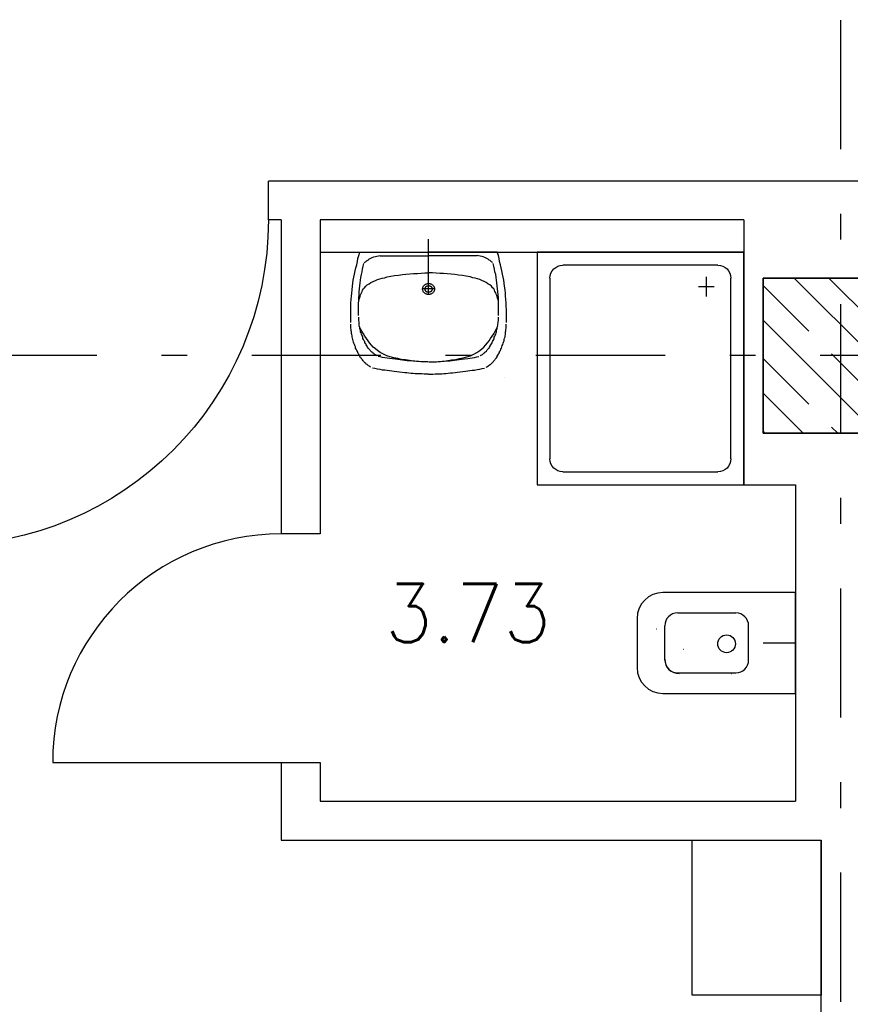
# Model space of a CAD drawing. Extents: x -1702.1 to -1638.5, y 1185.1 to 1220.8.
# Tile 32 of 50: x -1661 to -1657.7, y 1195.4 to 1199.2. Entities that reach past the tile are written whole.
import ezdxf
from ezdxf.enums import TextEntityAlignment as Align

# ---------------------------------------------------------------- set-up
doc = ezdxf.new("R2010")
doc.units = 0
doc.header["$MEASUREMENT"] = 0
doc.linetypes.add('DASHDOT', pattern=[1, 0.5, -0.25, 0, -0.25])
doc.linetypes.add('HIDDEN', pattern=[0.375, 0.25, -0.125])
doc.layers.get('0').update_dxf_attribs({"linetype": 'CONTINUOUS'})
for name, color, linetype in [('13', 94, 'CONTINUOUS'), ('18', 5, 'CONTINUOUS'), ('3', 6, 'CONTINUOUS'), ('45', 132, 'CONTINUOUS'), ('48', 33, 'CONTINUOUS'), ('54', 253, 'CONTINUOUS'), ('8', 1, 'CONTINUOUS')]:
    doc.layers.add(name, color=color, linetype=linetype)
doc.styles.add('ROMANS', font='ROMANS', dxfattribs={"height": 0.2})

msp = doc.modelspace()

# ---------------------------------------------------------------- linework, layer by layer
at = {"linetype": 'Continuous'}
for p, q in [((-1659.3716, 1198.16028, 0.21561), (-1659.3716, 1198.35284, 0.21561)), ((-1657.9516, 1196.78988, 0.21561), (-1658.07603, 1196.78988, 0.21561))]:
    msp.add_line(p, q, dxfattribs=at)
at = {"linetype": 'Continuous', "elevation": 0.21561}
msp.add_lwpolyline([(-1659.0776, 1197.81701), (-1659.0776, 1197.81701), (-1659.0776, 1197.81701), (-1659.0776, 1197.81701)], close=True, dxfattribs=at)
at = {"layer": '13', "linetype": 'Continuous'}
for p, q in [((-1655.5616, 1198.57739, 0.21561), (-1659.9916, 1198.57739, 0.21561)), ((-1659.9416, 1198.42739, 0.21561), (-1659.9916, 1198.42739, 0.21561)), ((-1659.9416, 1198.42739, 0.21561), (-1659.9416, 1197.21239, 0.21561)), ((-1658.1516, 1198.42739, 0.21561), (-1659.7916, 1198.42739, 0.21561)), ((-1659.7916, 1198.42739, 0.21561), (-1659.7916, 1197.21239, 0.21561)), ((-1658.1516, 1198.42739, 0.21561), (-1658.1516, 1197.40239, 0.21561)), ((-1659.7916, 1198.30239, 0.21561), (-1658.1516, 1198.30239, 0.21561)), ((-1658.1516, 1197.40239, 0.21561), (-1657.9516, 1197.40239, 0.21561)), ((-1657.9516, 1197.40239, 0.21561), (-1657.9516, 1196.17739, 0.21561)), ((-1659.9416, 1196.32739, 0.21561), (-1659.9416, 1196.02739, 0.21561)), ((-1659.7916, 1196.32739, 0.21561), (-1659.7916, 1196.17739, 0.21561)), ((-1659.7916, 1196.17739, 0.21561), (-1657.9516, 1196.17739, 0.21561)), ((-1659.9416, 1196.02739, 0.21561), (-1657.8516, 1196.02739, 0.21561)), ((-1657.8516, 1191.43184, 0.0206), (-1657.8516, 1196.02739, 0.0206))]:
    msp.add_line(p, q, dxfattribs=at)
at = {"layer": '13', "linetype": 'Continuous', "elevation": 0.21561}
for points in [[(-1659.9916, 1198.42739), (-1659.9916, 1198.42739), (-1659.9916, 1198.42739), (-1659.9916, 1198.57739)], [(-1659.7916, 1197.21239), (-1659.9416, 1197.21239), (-1659.9416, 1197.21239), (-1659.9416, 1197.21239)], [(-1659.9416, 1196.32739), (-1659.9416, 1196.32739), (-1659.9416, 1196.32739), (-1659.7916, 1196.32739)]]:
    msp.add_lwpolyline(points, dxfattribs=at)
at = {"layer": '18', "linetype": 'Continuous'}
msp.add_line((-1660.8266, 1196.32739, 0.21561), (-1659.9416, 1196.32739, 0.21561), dxfattribs=at)
at = {"layer": '18', "linetype": 'Continuous', "extrusion": (0, 0, -1)}
msp.add_arc((1661.2516, 1198.42739, -0.215612), 1.26, 180, 270, dxfattribs=at)
at = {"layer": '18', "linetype": 'Continuous'}
msp.add_arc((-1659.9416, 1196.32739, 0.215612), 0.885, 90, 180, dxfattribs=at)
at = {"layer": '3', "linetype": 'Continuous', "elevation": 0.0206}
for points in [[(-1658.0766, 1198.20239), (-1658.0766, 1197.60239), (-1657.4766, 1197.60239), (-1657.4766, 1198.20239)], [(-1657.4766, 1198.20239), (-1657.4766, 1197.60239), (-1658.0766, 1197.60239), (-1658.0766, 1198.20239)], [(-1658.0766, 1198.20239), (-1658.0766, 1197.60239), (-1657.4766, 1197.60239), (-1657.4766, 1198.20239)]]:
    msp.add_lwpolyline(points, close=True, dxfattribs=at)
at = {"layer": '45', "linetype": 'Continuous'}
for p, q in [((-1659.3716, 1198.33118, 0.21561), (-1659.37161, 1198.33118, 0.21561)), ((-1659.64678, 1198.26617, 0.21561), (-1659.64476, 1198.27824, 0.21561)), ((-1659.64476, 1198.27824, 0.21561), (-1659.64175, 1198.29032, 0.21561)), ((-1659.64175, 1198.29032, 0.21561), (-1659.63773, 1198.30239, 0.21561)), ((-1659.63773, 1198.30239, 0.21561), (-1659.3716, 1198.30239, 0.21561)), ((-1659.61162, 1198.26895, 0.21561), (-1659.60962, 1198.26988, 0.21561)), ((-1659.60962, 1198.26988, 0.21561), (-1659.6066, 1198.27174, 0.21561)), ((-1659.6066, 1198.27174, 0.21561), (-1659.60459, 1198.2736, 0.21561)), ((-1659.60459, 1198.2736, 0.21561), (-1659.60259, 1198.27545, 0.21561)), ((-1659.60259, 1198.27545, 0.21561), (-1659.59958, 1198.27638, 0.21561)), ((-1659.59958, 1198.27638, 0.21561), (-1659.59756, 1198.27824, 0.21561)), ((-1659.59756, 1198.27824, 0.21561), (-1659.59455, 1198.2801, 0.21561)), ((-1659.59455, 1198.2801, 0.21561), (-1659.58953, 1198.28196, 0.21561)), ((-1659.58953, 1198.28196, 0.21561), (-1659.5835, 1198.28474, 0.21561)), ((-1659.5835, 1198.28474, 0.21561), (-1659.57748, 1198.28567, 0.21561)), ((-1659.57748, 1198.28567, 0.21561), (-1659.57145, 1198.28753, 0.21561)), ((-1659.57145, 1198.28753, 0.21561), (-1659.56543, 1198.28846, 0.21561)), ((-1659.56543, 1198.28846, 0.21561), (-1659.5594, 1198.28939, 0.21561)), ((-1659.5594, 1198.28846, 0.21561), (-1659.3716, 1198.28846, 0.21561)), ((-1659.10545, 1198.30239, 0.21561), (-1659.3716, 1198.30239, 0.21561)), ((-1659.1838, 1198.28846, 0.21561), (-1659.3716, 1198.28846, 0.21561)), ((-1659.17777, 1198.28846, 0.21561), (-1659.1838, 1198.28939, 0.21561)), ((-1659.17174, 1198.28753, 0.21561), (-1659.17777, 1198.28846, 0.21561)), ((-1659.16571, 1198.28567, 0.21561), (-1659.17174, 1198.28753, 0.21561)), ((-1659.15968, 1198.28474, 0.21561), (-1659.16571, 1198.28567, 0.21561)), ((-1659.15367, 1198.28196, 0.21561), (-1659.15968, 1198.28474, 0.21561)), ((-1659.14864, 1198.2801, 0.21561), (-1659.15367, 1198.28196, 0.21561)), ((-1659.14563, 1198.27824, 0.21561), (-1659.14864, 1198.2801, 0.21561)), ((-1659.14362, 1198.27638, 0.21561), (-1659.14563, 1198.27824, 0.21561)), ((-1659.14061, 1198.27545, 0.21561), (-1659.14362, 1198.27638, 0.21561)), ((-1659.1386, 1198.2736, 0.21561), (-1659.14061, 1198.27545, 0.21561)), ((-1659.1366, 1198.27174, 0.21561), (-1659.1386, 1198.2736, 0.21561)), ((-1659.13358, 1198.26988, 0.21561), (-1659.1366, 1198.27174, 0.21561)), ((-1659.13157, 1198.26895, 0.21561), (-1659.13358, 1198.26988, 0.21561)), ((-1659.10144, 1198.29032, 0.21561), (-1659.10545, 1198.30239, 0.21561)), ((-1659.09843, 1198.27824, 0.21561), (-1659.10144, 1198.29032, 0.21561)), ((-1659.09642, 1198.26617, 0.21561), (-1659.09843, 1198.27824, 0.21561)), ((-1658.1516, 1198.30239, 0.21561), (-1658.9516, 1198.30239, 0.21561)), ((-1658.9516, 1198.30239, 0.21561), (-1658.9516, 1197.40239, 0.21561)), ((-1658.1516, 1198.30239, 0.21561), (-1658.9516, 1198.30239, 0.21561)), ((-1658.9516, 1198.30239, 0.21561), (-1658.9516, 1197.40239, 0.21561)), ((-1658.1516, 1197.40239, 0.21561), (-1658.1516, 1198.30239, 0.21561)), ((-1658.1516, 1197.40239, 0.21561), (-1658.1516, 1198.30239, 0.21561)), ((-1659.6558, 1198.22994, 0.21561), (-1659.6528, 1198.24202, 0.21561)), ((-1659.6528, 1198.24202, 0.21561), (-1659.64979, 1198.25409, 0.21561)), ((-1659.64979, 1198.25409, 0.21561), (-1659.64678, 1198.26617, 0.21561)), ((-1659.62869, 1198.22623, 0.21561), (-1659.62669, 1198.23737, 0.21561)), ((-1659.62669, 1198.23737, 0.21561), (-1659.62468, 1198.24852, 0.21561)), ((-1659.62468, 1198.24852, 0.21561), (-1659.62166, 1198.25874, 0.21561)), ((-1659.61966, 1198.26152, 0.21561), (-1659.61765, 1198.26339, 0.21561)), ((-1659.61765, 1198.26339, 0.21561), (-1659.61565, 1198.26525, 0.21561)), ((-1659.61565, 1198.26525, 0.21561), (-1659.61363, 1198.2671, 0.21561)), ((-1659.61363, 1198.2671, 0.21561), (-1659.61162, 1198.26895, 0.21561)), ((-1659.12956, 1198.2671, 0.21561), (-1659.13157, 1198.26895, 0.21561)), ((-1659.12755, 1198.26525, 0.21561), (-1659.12956, 1198.2671, 0.21561)), ((-1659.12554, 1198.26339, 0.21561), (-1659.12755, 1198.26525, 0.21561)), ((-1659.12354, 1198.26152, 0.21561), (-1659.12554, 1198.26339, 0.21561)), ((-1659.11851, 1198.24852, 0.21561), (-1659.12153, 1198.25874, 0.21561)), ((-1659.11651, 1198.23737, 0.21561), (-1659.11851, 1198.24852, 0.21561)), ((-1659.1145, 1198.22623, 0.21561), (-1659.11651, 1198.23737, 0.21561)), ((-1659.09341, 1198.25409, 0.21561), (-1659.09642, 1198.26617, 0.21561)), ((-1659.0904, 1198.24202, 0.21561), (-1659.09341, 1198.25409, 0.21561)), ((-1659.08739, 1198.22994, 0.21561), (-1659.0904, 1198.24202, 0.21561)), ((-1658.2516, 1198.25239, 0.21561), (-1658.8516, 1198.25239, 0.21561)), ((-1658.2516, 1198.25239, 0.21561), (-1658.8516, 1198.25239, 0.21561)), ((-1659.66484, 1198.18257, 0.21561), (-1659.66284, 1198.19372, 0.21561)), ((-1659.66284, 1198.19372, 0.21561), (-1659.66082, 1198.20579, 0.21561)), ((-1659.66082, 1198.20579, 0.21561), (-1659.65781, 1198.21787, 0.21561)), ((-1659.65781, 1198.21787, 0.21561), (-1659.6558, 1198.22994, 0.21561)), ((-1659.63573, 1198.1835, 0.21561), (-1659.63472, 1198.19465, 0.21561)), ((-1659.63472, 1198.19465, 0.21561), (-1659.63372, 1198.20487, 0.21561)), ((-1659.63372, 1198.20487, 0.21561), (-1659.63171, 1198.21601, 0.21561)), ((-1659.63171, 1198.21601, 0.21561), (-1659.62869, 1198.22623, 0.21561)), ((-1659.57748, 1198.19279, 0.21561), (-1659.56945, 1198.19652, 0.21561)), ((-1659.56945, 1198.19652, 0.21561), (-1659.5604, 1198.1993, 0.21561)), ((-1659.5604, 1198.1993, 0.21561), (-1659.55136, 1198.20208, 0.21561)), ((-1659.55136, 1198.20208, 0.21561), (-1659.54233, 1198.20394, 0.21561)), ((-1659.54233, 1198.20394, 0.21561), (-1659.53229, 1198.20672, 0.21561)), ((-1659.53229, 1198.20672, 0.21561), (-1659.51721, 1198.20951, 0.21561)), ((-1659.51721, 1198.20951, 0.21561), (-1659.50316, 1198.2123, 0.21561)), ((-1659.50316, 1198.2123, 0.21561), (-1659.48809, 1198.21415, 0.21561)), ((-1659.48809, 1198.21415, 0.21561), (-1659.47303, 1198.21601, 0.21561)), ((-1659.47303, 1198.21601, 0.21561), (-1659.45897, 1198.21787, 0.21561)), ((-1659.45897, 1198.21787, 0.21561), (-1659.44389, 1198.2188, 0.21561)), ((-1659.44389, 1198.2188, 0.21561), (-1659.42985, 1198.21973, 0.21561)), ((-1659.42985, 1198.21973, 0.21561), (-1659.41479, 1198.22066, 0.21561)), ((-1659.41479, 1198.22066, 0.21561), (-1659.40072, 1198.22158, 0.21561)), ((-1659.40072, 1198.22158, 0.21561), (-1659.38666, 1198.22251, 0.21561)), ((-1659.38666, 1198.22251, 0.21561), (-1659.3716, 1198.22251, 0.21561)), ((-1659.35653, 1198.22251, 0.21561), (-1659.3716, 1198.22251, 0.21561)), ((-1659.34247, 1198.22158, 0.21561), (-1659.35653, 1198.22251, 0.21561)), ((-1659.32841, 1198.22066, 0.21561), (-1659.34247, 1198.22158, 0.21561)), ((-1659.31334, 1198.21973, 0.21561), (-1659.32841, 1198.22066, 0.21561)), ((-1659.2993, 1198.2188, 0.21561), (-1659.31334, 1198.21973, 0.21561)), ((-1659.28423, 1198.21787, 0.21561), (-1659.2993, 1198.2188, 0.21561)), ((-1659.27016, 1198.21601, 0.21561), (-1659.28423, 1198.21787, 0.21561)), ((-1659.2551, 1198.21415, 0.21561), (-1659.27016, 1198.21601, 0.21561)), ((-1659.24003, 1198.2123, 0.21561), (-1659.2551, 1198.21415, 0.21561)), ((-1659.22598, 1198.20951, 0.21561), (-1659.24003, 1198.2123, 0.21561)), ((-1659.21091, 1198.20672, 0.21561), (-1659.22598, 1198.20951, 0.21561)), ((-1659.20087, 1198.20394, 0.21561), (-1659.21091, 1198.20672, 0.21561)), ((-1659.19183, 1198.20208, 0.21561), (-1659.20087, 1198.20394, 0.21561)), ((-1659.18278, 1198.1993, 0.21561), (-1659.19183, 1198.20208, 0.21561)), ((-1659.17375, 1198.19652, 0.21561), (-1659.18278, 1198.1993, 0.21561)), ((-1659.16571, 1198.19279, 0.21561), (-1659.17375, 1198.19652, 0.21561)), ((-1659.11148, 1198.21601, 0.21561), (-1659.1145, 1198.22623, 0.21561)), ((-1659.10947, 1198.20487, 0.21561), (-1659.11148, 1198.21601, 0.21561)), ((-1659.10847, 1198.19465, 0.21561), (-1659.10947, 1198.20487, 0.21561)), ((-1659.10747, 1198.1835, 0.21561), (-1659.10847, 1198.19465, 0.21561)), ((-1659.08538, 1198.21787, 0.21561), (-1659.08739, 1198.22994, 0.21561)), ((-1659.08237, 1198.20579, 0.21561), (-1659.08538, 1198.21787, 0.21561)), ((-1659.08036, 1198.19372, 0.21561), (-1659.08237, 1198.20579, 0.21561)), ((-1659.07835, 1198.18257, 0.21561), (-1659.08036, 1198.19372, 0.21561)), ((-1658.9016, 1198.20239, 0.21561), (-1658.9016, 1197.50239, 0.21561)), ((-1658.9016, 1198.20239, 0.21561), (-1658.9016, 1197.50239, 0.21561)), ((-1658.29559, 1198.13139, 0.21561), (-1658.29559, 1198.20739, 0.21561)), ((-1658.29559, 1198.13139, 0.21561), (-1658.29559, 1198.20739, 0.21561)), ((-1658.2016, 1197.50239, 0.21561), (-1658.2016, 1198.20239, 0.21561)), ((-1658.2016, 1197.50239, 0.21561), (-1658.2016, 1198.20239, 0.21561)), ((-1659.66886, 1198.14449, 0.21561), (-1659.66786, 1198.1575, 0.21561)), ((-1659.66786, 1198.1575, 0.21561), (-1659.66586, 1198.1705, 0.21561)), ((-1659.66586, 1198.1705, 0.21561), (-1659.66484, 1198.18257, 0.21561)), ((-1659.63975, 1198.14914, 0.21561), (-1659.63875, 1198.16028, 0.21561)), ((-1659.63875, 1198.16028, 0.21561), (-1659.63773, 1198.17236, 0.21561)), ((-1659.63773, 1198.17236, 0.21561), (-1659.63573, 1198.1835, 0.21561)), ((-1659.62869, 1198.151, 0.21561), (-1659.62669, 1198.15564, 0.21561)), ((-1659.62669, 1198.15564, 0.21561), (-1659.62368, 1198.16028, 0.21561)), ((-1659.62368, 1198.16028, 0.21561), (-1659.61966, 1198.16493, 0.21561)), ((-1659.61966, 1198.16493, 0.21561), (-1659.61463, 1198.1705, 0.21561)), ((-1659.61463, 1198.1705, 0.21561), (-1659.60861, 1198.17607, 0.21561)), ((-1659.60861, 1198.17607, 0.21561), (-1659.60158, 1198.18072, 0.21561)), ((-1659.60158, 1198.18072, 0.21561), (-1659.59455, 1198.18536, 0.21561)), ((-1659.59455, 1198.18536, 0.21561), (-1659.58652, 1198.18908, 0.21561)), ((-1659.58652, 1198.18908, 0.21561), (-1659.57748, 1198.19279, 0.21561)), ((-1659.34649, 1198.16028, 0.21561), (-1659.3967, 1198.16028, 0.21561)), ((-1659.3716, 1198.14264, 0.21561), (-1659.3716, 1198.1835, 0.21561)), ((-1659.15668, 1198.18908, 0.21561), (-1659.16571, 1198.19279, 0.21561)), ((-1659.14864, 1198.18536, 0.21561), (-1659.15668, 1198.18908, 0.21561)), ((-1659.14161, 1198.18072, 0.21561), (-1659.14864, 1198.18536, 0.21561)), ((-1659.13458, 1198.17607, 0.21561), (-1659.14161, 1198.18072, 0.21561)), ((-1659.12855, 1198.1705, 0.21561), (-1659.13458, 1198.17607, 0.21561)), ((-1659.12354, 1198.16493, 0.21561), (-1659.12855, 1198.1705, 0.21561)), ((-1659.11951, 1198.16028, 0.21561), (-1659.12354, 1198.16493, 0.21561)), ((-1659.11651, 1198.15564, 0.21561), (-1659.11951, 1198.16028, 0.21561)), ((-1659.1145, 1198.151, 0.21561), (-1659.11651, 1198.15564, 0.21561)), ((-1659.10545, 1198.17236, 0.21561), (-1659.10747, 1198.1835, 0.21561)), ((-1659.10445, 1198.16028, 0.21561), (-1659.10545, 1198.17236, 0.21561)), ((-1659.10345, 1198.14914, 0.21561), (-1659.10445, 1198.16028, 0.21561)), ((-1659.07734, 1198.1705, 0.21561), (-1659.07835, 1198.18257, 0.21561)), ((-1659.07533, 1198.1575, 0.21561), (-1659.07734, 1198.1705, 0.21561)), ((-1659.07432, 1198.14449, 0.21561), (-1659.07533, 1198.1575, 0.21561)), ((-1658.2656, 1198.16839, 0.21561), (-1658.3266, 1198.16839, 0.21561)), ((-1658.2656, 1198.16839, 0.21561), (-1658.3266, 1198.16839, 0.21561)), ((-1659.67188, 1198.10641, 0.21561), (-1659.67088, 1198.11942, 0.21561)), ((-1659.67088, 1198.11942, 0.21561), (-1659.66988, 1198.13242, 0.21561)), ((-1659.66988, 1198.13242, 0.21561), (-1659.66886, 1198.14449, 0.21561)), ((-1659.64175, 1198.12592, 0.21561), (-1659.64075, 1198.13799, 0.21561)), ((-1659.64175, 1198.11477, 0.21561), (-1659.64175, 1198.12592, 0.21561)), ((-1659.64175, 1198.11291, 0.21561), (-1659.64075, 1198.11849, 0.21561)), ((-1659.64075, 1198.13799, 0.21561), (-1659.63975, 1198.14914, 0.21561)), ((-1659.64075, 1198.11849, 0.21561), (-1659.63875, 1198.12406, 0.21561)), ((-1659.63875, 1198.12406, 0.21561), (-1659.63673, 1198.12963, 0.21561)), ((-1659.63673, 1198.12963, 0.21561), (-1659.63573, 1198.13521, 0.21561)), ((-1659.63573, 1198.13521, 0.21561), (-1659.63372, 1198.14078, 0.21561)), ((-1659.63372, 1198.14078, 0.21561), (-1659.63171, 1198.14542, 0.21561)), ((-1659.63171, 1198.14542, 0.21561), (-1659.62869, 1198.151, 0.21561)), ((-1659.11148, 1198.14542, 0.21561), (-1659.1145, 1198.151, 0.21561)), ((-1659.10947, 1198.14078, 0.21561), (-1659.11148, 1198.14542, 0.21561)), ((-1659.10747, 1198.13521, 0.21561), (-1659.10947, 1198.14078, 0.21561)), ((-1659.10646, 1198.12963, 0.21561), (-1659.10747, 1198.13521, 0.21561)), ((-1659.10445, 1198.12406, 0.21561), (-1659.10646, 1198.12963, 0.21561)), ((-1659.10244, 1198.11849, 0.21561), (-1659.10445, 1198.12406, 0.21561)), ((-1659.10244, 1198.13799, 0.21561), (-1659.10345, 1198.14914, 0.21561)), ((-1659.10144, 1198.12592, 0.21561), (-1659.10244, 1198.13799, 0.21561)), ((-1659.10144, 1198.11291, 0.21561), (-1659.10244, 1198.11849, 0.21561)), ((-1659.10144, 1198.11477, 0.21561), (-1659.10144, 1198.12592, 0.21561)), ((-1659.07332, 1198.13242, 0.21561), (-1659.07432, 1198.14449, 0.21561)), ((-1659.07231, 1198.11942, 0.21561), (-1659.07332, 1198.13242, 0.21561)), ((-1659.07131, 1198.10641, 0.21561), (-1659.07231, 1198.11942, 0.21561)), ((-1659.67289, 1198.08134, 0.21561), (-1659.67188, 1198.09341, 0.21561)), ((-1659.67289, 1198.06834, 0.21561), (-1659.67289, 1198.08134, 0.21561)), ((-1659.67188, 1198.09341, 0.21561), (-1659.67188, 1198.10641, 0.21561)), ((-1659.64276, 1198.10363, 0.21561), (-1659.64175, 1198.11477, 0.21561)), ((-1659.64276, 1198.10734, 0.21561), (-1659.64175, 1198.11291, 0.21561)), ((-1659.64276, 1198.09155, 0.21561), (-1659.64276, 1198.10363, 0.21561)), ((-1659.64276, 1198.08041, 0.21561), (-1659.64276, 1198.09155, 0.21561)), ((-1659.64276, 1198.06834, 0.21561), (-1659.64276, 1198.08041, 0.21561)), ((-1659.10044, 1198.10363, 0.21561), (-1659.10144, 1198.11477, 0.21561)), ((-1659.10044, 1198.10734, 0.21561), (-1659.10144, 1198.11291, 0.21561)), ((-1659.10044, 1198.09155, 0.21561), (-1659.10044, 1198.10363, 0.21561)), ((-1659.10044, 1198.08041, 0.21561), (-1659.10044, 1198.09155, 0.21561)), ((-1659.10044, 1198.06834, 0.21561), (-1659.10044, 1198.08041, 0.21561)), ((-1659.07131, 1198.09341, 0.21561), (-1659.07131, 1198.10641, 0.21561)), ((-1659.07031, 1198.08134, 0.21561), (-1659.07131, 1198.09341, 0.21561)), ((-1659.07031, 1198.06834, 0.21561), (-1659.07031, 1198.08134, 0.21561)), ((-1659.67289, 1198.05533, 0.21561), (-1659.67289, 1198.06834, 0.21561)), ((-1659.67289, 1198.04233, 0.21561), (-1659.67289, 1198.05533, 0.21561)), ((-1659.67289, 1198.03025, 0.21561), (-1659.67289, 1198.04233, 0.21561)), ((-1659.64276, 1198.05719, 0.21561), (-1659.64276, 1198.06834, 0.21561)), ((-1659.64175, 1198.04697, 0.21561), (-1659.64175, 1198.05161, 0.21561)), ((-1659.64175, 1198.04233, 0.21561), (-1659.64175, 1198.04697, 0.21561)), ((-1659.64175, 1198.03861, 0.21561), (-1659.64175, 1198.04233, 0.21561)), ((-1659.10144, 1198.04697, 0.21561), (-1659.10144, 1198.05161, 0.21561)), ((-1659.10144, 1198.04233, 0.21561), (-1659.10144, 1198.04697, 0.21561)), ((-1659.10144, 1198.03861, 0.21561), (-1659.10144, 1198.04233, 0.21561)), ((-1659.10044, 1198.05719, 0.21561), (-1659.10044, 1198.06834, 0.21561)), ((-1659.07031, 1198.05533, 0.21561), (-1659.07031, 1198.06834, 0.21561)), ((-1659.07031, 1198.04233, 0.21561), (-1659.07031, 1198.05533, 0.21561)), ((-1659.07031, 1198.03025, 0.21561), (-1659.07031, 1198.04233, 0.21561)), ((-1659.67188, 1198.01818, 0.21561), (-1659.67188, 1198.02375, 0.21561)), ((-1659.67188, 1198.01353, 0.21561), (-1659.67188, 1198.01818, 0.21561)), ((-1659.67188, 1198.00889, 0.21561), (-1659.67188, 1198.01353, 0.21561)), ((-1659.67088, 1198.00332, 0.21561), (-1659.67188, 1198.00889, 0.21561)), ((-1659.67088, 1197.99867, 0.21561), (-1659.67088, 1198.00332, 0.21561)), ((-1659.64075, 1198.03304, 0.21561), (-1659.64175, 1198.03861, 0.21561)), ((-1659.64075, 1198.02932, 0.21561), (-1659.64075, 1198.03304, 0.21561)), ((-1659.63975, 1198.02468, 0.21561), (-1659.64075, 1198.02932, 0.21561)), ((-1659.63975, 1198.02003, 0.21561), (-1659.63975, 1198.02468, 0.21561)), ((-1659.63875, 1198.01539, 0.21561), (-1659.63975, 1198.02003, 0.21561)), ((-1659.63472, 1198.0061, 0.21561), (-1659.63975, 1198.01632, 0.21561)), ((-1659.63773, 1198.01168, 0.21561), (-1659.63875, 1198.01539, 0.21561)), ((-1659.63773, 1198.00703, 0.21561), (-1659.63773, 1198.01168, 0.21561)), ((-1659.63573, 1198.00332, 0.21561), (-1659.63773, 1198.00703, 0.21561)), ((-1659.63472, 1197.99867, 0.21561), (-1659.63573, 1198.00332, 0.21561)), ((-1659.6297, 1197.99681, 0.21561), (-1659.63472, 1198.0061, 0.21561)), ((-1659.1135, 1197.99681, 0.21561), (-1659.10847, 1198.0061, 0.21561)), ((-1659.10847, 1198.0061, 0.21561), (-1659.10345, 1198.01632, 0.21561)), ((-1659.10847, 1197.99867, 0.21561), (-1659.10747, 1198.00332, 0.21561)), ((-1659.10747, 1198.00332, 0.21561), (-1659.10545, 1198.00703, 0.21561)), ((-1659.10545, 1198.01168, 0.21561), (-1659.10445, 1198.01539, 0.21561)), ((-1659.10545, 1198.00703, 0.21561), (-1659.10545, 1198.01168, 0.21561)), ((-1659.10445, 1198.01539, 0.21561), (-1659.10345, 1198.02003, 0.21561)), ((-1659.10345, 1198.02468, 0.21561), (-1659.10244, 1198.02932, 0.21561)), ((-1659.10345, 1198.02003, 0.21561), (-1659.10345, 1198.02468, 0.21561)), ((-1659.10244, 1198.03304, 0.21561), (-1659.10144, 1198.03861, 0.21561)), ((-1659.10244, 1198.02932, 0.21561), (-1659.10244, 1198.03304, 0.21561)), ((-1659.07231, 1198.00332, 0.21561), (-1659.07131, 1198.00889, 0.21561)), ((-1659.07231, 1197.99867, 0.21561), (-1659.07231, 1198.00332, 0.21561)), ((-1659.07131, 1198.01818, 0.21561), (-1659.07131, 1198.02375, 0.21561)), ((-1659.07131, 1198.01353, 0.21561), (-1659.07131, 1198.01818, 0.21561)), ((-1659.07131, 1198.00889, 0.21561), (-1659.07131, 1198.01353, 0.21561)), ((-1659.66988, 1197.99403, 0.21561), (-1659.67088, 1197.99867, 0.21561)), ((-1659.66988, 1197.98846, 0.21561), (-1659.66988, 1197.99403, 0.21561)), ((-1659.66886, 1197.98381, 0.21561), (-1659.66988, 1197.98846, 0.21561)), ((-1659.66786, 1197.97917, 0.21561), (-1659.66886, 1197.98381, 0.21561)), ((-1659.66786, 1197.97452, 0.21561), (-1659.66786, 1197.97917, 0.21561)), ((-1659.66586, 1197.96988, 0.21561), (-1659.66786, 1197.97452, 0.21561)), ((-1659.66484, 1197.96431, 0.21561), (-1659.66586, 1197.96988, 0.21561)), ((-1659.63472, 1197.99403, 0.21561), (-1659.63472, 1197.99867, 0.21561)), ((-1659.63272, 1197.99031, 0.21561), (-1659.63472, 1197.99403, 0.21561)), ((-1659.63171, 1197.98567, 0.21561), (-1659.63272, 1197.99031, 0.21561)), ((-1659.6297, 1197.98195, 0.21561), (-1659.63171, 1197.98567, 0.21561)), ((-1659.62368, 1197.9866, 0.21561), (-1659.6297, 1197.99681, 0.21561)), ((-1659.62769, 1197.97731, 0.21561), (-1659.6297, 1197.98195, 0.21561)), ((-1659.62569, 1197.97359, 0.21561), (-1659.62769, 1197.97731, 0.21561)), ((-1659.62569, 1197.96895, 0.21561), (-1659.62569, 1197.97359, 0.21561)), ((-1659.62368, 1197.96524, 0.21561), (-1659.62569, 1197.96895, 0.21561)), ((-1659.61765, 1197.97731, 0.21561), (-1659.62368, 1197.9866, 0.21561)), ((-1659.62166, 1197.96059, 0.21561), (-1659.62368, 1197.96524, 0.21561)), ((-1659.61162, 1197.96802, 0.21561), (-1659.61765, 1197.97731, 0.21561)), ((-1659.6056, 1197.95966, 0.21561), (-1659.61162, 1197.96802, 0.21561)), ((-1659.1376, 1197.95966, 0.21561), (-1659.13157, 1197.96802, 0.21561)), ((-1659.13157, 1197.96802, 0.21561), (-1659.12554, 1197.97731, 0.21561)), ((-1659.12554, 1197.97731, 0.21561), (-1659.11951, 1197.9866, 0.21561)), ((-1659.12153, 1197.96059, 0.21561), (-1659.11951, 1197.96524, 0.21561)), ((-1659.11951, 1197.9866, 0.21561), (-1659.1135, 1197.99681, 0.21561)), ((-1659.11951, 1197.96524, 0.21561), (-1659.11751, 1197.96895, 0.21561)), ((-1659.11751, 1197.97359, 0.21561), (-1659.1155, 1197.97731, 0.21561)), ((-1659.11751, 1197.96895, 0.21561), (-1659.11751, 1197.97359, 0.21561)), ((-1659.1155, 1197.97731, 0.21561), (-1659.1135, 1197.98195, 0.21561)), ((-1659.1135, 1197.98195, 0.21561), (-1659.11148, 1197.98567, 0.21561)), ((-1659.11148, 1197.98567, 0.21561), (-1659.11048, 1197.99031, 0.21561)), ((-1659.11048, 1197.99031, 0.21561), (-1659.10847, 1197.99403, 0.21561)), ((-1659.10847, 1197.99403, 0.21561), (-1659.10847, 1197.99867, 0.21561)), ((-1659.07835, 1197.96431, 0.21561), (-1659.07734, 1197.96988, 0.21561)), ((-1659.07734, 1197.96988, 0.21561), (-1659.07533, 1197.97452, 0.21561)), ((-1659.07533, 1197.97917, 0.21561), (-1659.07432, 1197.98381, 0.21561)), ((-1659.07533, 1197.97452, 0.21561), (-1659.07533, 1197.97917, 0.21561)), ((-1659.07432, 1197.98381, 0.21561), (-1659.07332, 1197.98846, 0.21561)), ((-1659.07332, 1197.99403, 0.21561), (-1659.07231, 1197.99867, 0.21561)), ((-1659.07332, 1197.98846, 0.21561), (-1659.07332, 1197.99403, 0.21561)), ((-1659.66384, 1197.95966, 0.21561), (-1659.66484, 1197.96431, 0.21561)), ((-1659.66182, 1197.95502, 0.21561), (-1659.66384, 1197.95966, 0.21561)), ((-1659.66082, 1197.95037, 0.21561), (-1659.66182, 1197.95502, 0.21561)), ((-1659.65881, 1197.94573, 0.21561), (-1659.66082, 1197.95037, 0.21561)), ((-1659.65681, 1197.94109, 0.21561), (-1659.65881, 1197.94573, 0.21561)), ((-1659.6548, 1197.93644, 0.21561), (-1659.65681, 1197.94109, 0.21561)), ((-1659.65381, 1197.9318, 0.21561), (-1659.6548, 1197.93644, 0.21561)), ((-1659.65179, 1197.92715, 0.21561), (-1659.65381, 1197.9318, 0.21561)), ((-1659.64979, 1197.92251, 0.21561), (-1659.65179, 1197.92715, 0.21561)), ((-1659.61866, 1197.95688, 0.21561), (-1659.62166, 1197.96059, 0.21561)), ((-1659.61765, 1197.95316, 0.21561), (-1659.61866, 1197.95688, 0.21561)), ((-1659.61665, 1197.94945, 0.21561), (-1659.61765, 1197.95316, 0.21561)), ((-1659.61463, 1197.94759, 0.21561), (-1659.61665, 1197.94945, 0.21561)), ((-1659.61263, 1197.94387, 0.21561), (-1659.61463, 1197.94759, 0.21561)), ((-1659.61062, 1197.94016, 0.21561), (-1659.61263, 1197.94387, 0.21561)), ((-1659.60962, 1197.9383, 0.21561), (-1659.61062, 1197.94016, 0.21561)), ((-1659.60761, 1197.93458, 0.21561), (-1659.60962, 1197.9383, 0.21561)), ((-1659.6056, 1197.9318, 0.21561), (-1659.60761, 1197.93458, 0.21561)), ((-1659.59958, 1197.9513, 0.21561), (-1659.6056, 1197.95966, 0.21561)), ((-1659.60359, 1197.92994, 0.21561), (-1659.6056, 1197.9318, 0.21561)), ((-1659.60158, 1197.92715, 0.21561), (-1659.60359, 1197.92994, 0.21561)), ((-1659.59857, 1197.92437, 0.21561), (-1659.60158, 1197.92715, 0.21561)), ((-1659.59255, 1197.94294, 0.21561), (-1659.59958, 1197.9513, 0.21561)), ((-1659.58552, 1197.93551, 0.21561), (-1659.59255, 1197.94294, 0.21561)), ((-1659.57748, 1197.92808, 0.21561), (-1659.58552, 1197.93551, 0.21561)), ((-1659.56945, 1197.92251, 0.21561), (-1659.57748, 1197.92808, 0.21561)), ((-1659.17375, 1197.92251, 0.21561), (-1659.16571, 1197.92808, 0.21561)), ((-1659.16571, 1197.92808, 0.21561), (-1659.15768, 1197.93551, 0.21561)), ((-1659.15768, 1197.93551, 0.21561), (-1659.15065, 1197.94294, 0.21561)), ((-1659.15065, 1197.94294, 0.21561), (-1659.14362, 1197.9513, 0.21561)), ((-1659.14463, 1197.92437, 0.21561), (-1659.14161, 1197.92715, 0.21561)), ((-1659.14362, 1197.9513, 0.21561), (-1659.1376, 1197.95966, 0.21561)), ((-1659.14161, 1197.92715, 0.21561), (-1659.1396, 1197.92994, 0.21561)), ((-1659.1396, 1197.92994, 0.21561), (-1659.1376, 1197.9318, 0.21561)), ((-1659.1376, 1197.9318, 0.21561), (-1659.13558, 1197.93458, 0.21561)), ((-1659.13558, 1197.93458, 0.21561), (-1659.13358, 1197.9383, 0.21561)), ((-1659.13358, 1197.9383, 0.21561), (-1659.13257, 1197.94016, 0.21561)), ((-1659.13257, 1197.94016, 0.21561), (-1659.13057, 1197.94387, 0.21561)), ((-1659.13057, 1197.94387, 0.21561), (-1659.12855, 1197.94759, 0.21561)), ((-1659.12855, 1197.94759, 0.21561), (-1659.12654, 1197.94945, 0.21561)), ((-1659.12654, 1197.94945, 0.21561), (-1659.12554, 1197.95316, 0.21561)), ((-1659.12554, 1197.95316, 0.21561), (-1659.12454, 1197.95688, 0.21561)), ((-1659.12454, 1197.95688, 0.21561), (-1659.12153, 1197.96059, 0.21561)), ((-1659.09341, 1197.92251, 0.21561), (-1659.0914, 1197.92715, 0.21561)), ((-1659.0914, 1197.92715, 0.21561), (-1659.08938, 1197.9318, 0.21561)), ((-1659.08938, 1197.9318, 0.21561), (-1659.08839, 1197.93644, 0.21561)), ((-1659.08839, 1197.93644, 0.21561), (-1659.08639, 1197.94109, 0.21561)), ((-1659.08639, 1197.94109, 0.21561), (-1659.08438, 1197.94573, 0.21561)), ((-1659.08438, 1197.94573, 0.21561), (-1659.08237, 1197.95037, 0.21561)), ((-1659.08237, 1197.95037, 0.21561), (-1659.08136, 1197.95502, 0.21561)), ((-1659.08136, 1197.95502, 0.21561), (-1659.07935, 1197.95966, 0.21561)), ((-1659.07935, 1197.95966, 0.21561), (-1659.07835, 1197.96431, 0.21561)), ((-1659.64678, 1197.91787, 0.21561), (-1659.64979, 1197.92251, 0.21561)), ((-1659.64578, 1197.91415, 0.21561), (-1659.64678, 1197.91787, 0.21561)), ((-1659.64376, 1197.91044, 0.21561), (-1659.64578, 1197.91415, 0.21561)), ((-1659.64175, 1197.90765, 0.21561), (-1659.64376, 1197.91044, 0.21561)), ((-1659.63975, 1197.90393, 0.21561), (-1659.64175, 1197.90765, 0.21561)), ((-1659.63773, 1197.90022, 0.21561), (-1659.63975, 1197.90393, 0.21561)), ((-1659.63673, 1197.89743, 0.21561), (-1659.63773, 1197.90022, 0.21561)), ((-1659.63472, 1197.89372, 0.21561), (-1659.63673, 1197.89743, 0.21561)), ((-1659.63171, 1197.89093, 0.21561), (-1659.63472, 1197.89372, 0.21561)), ((-1659.6297, 1197.88814, 0.21561), (-1659.63171, 1197.89093, 0.21561)), ((-1659.59756, 1197.92251, 0.21561), (-1659.59857, 1197.92437, 0.21561)), ((-1659.59556, 1197.91972, 0.21561), (-1659.59756, 1197.92251, 0.21561)), ((-1659.59255, 1197.91694, 0.21561), (-1659.59556, 1197.91972, 0.21561)), ((-1659.58953, 1197.91508, 0.21561), (-1659.59255, 1197.91694, 0.21561)), ((-1659.58852, 1197.91322, 0.21561), (-1659.58953, 1197.91508, 0.21561)), ((-1659.58552, 1197.91136, 0.21561), (-1659.58852, 1197.91322, 0.21561)), ((-1659.5825, 1197.90951, 0.21561), (-1659.58552, 1197.91136, 0.21561)), ((-1659.58049, 1197.90672, 0.21561), (-1659.5825, 1197.90951, 0.21561)), ((-1659.57748, 1197.90579, 0.21561), (-1659.58049, 1197.90672, 0.21561)), ((-1659.57446, 1197.90393, 0.21561), (-1659.57748, 1197.90579, 0.21561)), ((-1659.57145, 1197.90208, 0.21561), (-1659.57446, 1197.90393, 0.21561)), ((-1659.5584, 1197.91415, 0.21561), (-1659.56945, 1197.92251, 0.21561)), ((-1659.5584, 1197.89743, 0.21561), (-1659.56643, 1197.89836, 0.21561)), ((-1659.54635, 1197.90765, 0.21561), (-1659.5584, 1197.91415, 0.21561)), ((-1659.54936, 1197.89558, 0.21561), (-1659.5584, 1197.89743, 0.21561)), ((-1659.54032, 1197.89372, 0.21561), (-1659.54936, 1197.89558, 0.21561)), ((-1659.53329, 1197.90208, 0.21561), (-1659.54635, 1197.90765, 0.21561)), ((-1659.53128, 1197.89186, 0.21561), (-1659.54032, 1197.89372, 0.21561)), ((-1659.52023, 1197.89743, 0.21561), (-1659.53329, 1197.90208, 0.21561)), ((-1659.52325, 1197.89093, 0.21561), (-1659.53128, 1197.89186, 0.21561)), ((-1659.49915, 1197.88814, 0.21561), (-1659.52325, 1197.89093, 0.21561)), ((-1659.50617, 1197.89372, 0.21561), (-1659.52023, 1197.89743, 0.21561)), ((-1659.4911, 1197.89093, 0.21561), (-1659.50617, 1197.89372, 0.21561)), ((-1659.47705, 1197.88722, 0.21561), (-1659.4911, 1197.89093, 0.21561)), ((-1659.26614, 1197.88722, 0.21561), (-1659.25208, 1197.89093, 0.21561)), ((-1659.25208, 1197.89093, 0.21561), (-1659.23703, 1197.89372, 0.21561)), ((-1659.24405, 1197.88814, 0.21561), (-1659.21994, 1197.89093, 0.21561)), ((-1659.23703, 1197.89372, 0.21561), (-1659.22296, 1197.89743, 0.21561)), ((-1659.22296, 1197.89743, 0.21561), (-1659.2099, 1197.90208, 0.21561)), ((-1659.21994, 1197.89093, 0.21561), (-1659.21191, 1197.89186, 0.21561)), ((-1659.21191, 1197.89186, 0.21561), (-1659.20287, 1197.89372, 0.21561)), ((-1659.2099, 1197.90208, 0.21561), (-1659.19685, 1197.90765, 0.21561)), ((-1659.20287, 1197.89372, 0.21561), (-1659.19384, 1197.89558, 0.21561)), ((-1659.19685, 1197.90765, 0.21561), (-1659.1848, 1197.91415, 0.21561)), ((-1659.19384, 1197.89558, 0.21561), (-1659.1848, 1197.89743, 0.21561)), ((-1659.1848, 1197.91415, 0.21561), (-1659.17375, 1197.92251, 0.21561)), ((-1659.1848, 1197.89743, 0.21561), (-1659.17677, 1197.89836, 0.21561)), ((-1659.17174, 1197.90208, 0.21561), (-1659.16873, 1197.90393, 0.21561)), ((-1659.16873, 1197.90393, 0.21561), (-1659.16571, 1197.90579, 0.21561)), ((-1659.16571, 1197.90579, 0.21561), (-1659.1627, 1197.90672, 0.21561)), ((-1659.1627, 1197.90672, 0.21561), (-1659.1607, 1197.90951, 0.21561)), ((-1659.1607, 1197.90951, 0.21561), (-1659.15768, 1197.91136, 0.21561)), ((-1659.15768, 1197.91136, 0.21561), (-1659.15467, 1197.91322, 0.21561)), ((-1659.15467, 1197.91322, 0.21561), (-1659.15367, 1197.91508, 0.21561)), ((-1659.15367, 1197.91508, 0.21561), (-1659.15065, 1197.91694, 0.21561)), ((-1659.15065, 1197.91694, 0.21561), (-1659.14764, 1197.91972, 0.21561)), ((-1659.14764, 1197.91972, 0.21561), (-1659.14563, 1197.92251, 0.21561)), ((-1659.14563, 1197.92251, 0.21561), (-1659.14463, 1197.92437, 0.21561)), ((-1659.1135, 1197.88814, 0.21561), (-1659.11148, 1197.89093, 0.21561)), ((-1659.11148, 1197.89093, 0.21561), (-1659.10847, 1197.89372, 0.21561)), ((-1659.10847, 1197.89372, 0.21561), (-1659.10646, 1197.89743, 0.21561)), ((-1659.10646, 1197.89743, 0.21561), (-1659.10545, 1197.90022, 0.21561)), ((-1659.10545, 1197.90022, 0.21561), (-1659.10345, 1197.90393, 0.21561)), ((-1659.10345, 1197.90393, 0.21561), (-1659.10144, 1197.90765, 0.21561)), ((-1659.10144, 1197.90765, 0.21561), (-1659.09943, 1197.91044, 0.21561)), ((-1659.09943, 1197.91044, 0.21561), (-1659.09742, 1197.91415, 0.21561)), ((-1659.09742, 1197.91415, 0.21561), (-1659.09642, 1197.91787, 0.21561)), ((-1659.09642, 1197.91787, 0.21561), (-1659.09341, 1197.92251, 0.21561)), ((-1659.62769, 1197.88536, 0.21561), (-1659.6297, 1197.88814, 0.21561)), ((-1659.62468, 1197.88257, 0.21561), (-1659.62769, 1197.88536, 0.21561)), ((-1659.62268, 1197.87979, 0.21561), (-1659.62468, 1197.88257, 0.21561)), ((-1659.62066, 1197.877, 0.21561), (-1659.62268, 1197.87979, 0.21561)), ((-1659.61765, 1197.87421, 0.21561), (-1659.62066, 1197.877, 0.21561)), ((-1659.61463, 1197.87236, 0.21561), (-1659.61765, 1197.87421, 0.21561)), ((-1659.61263, 1197.86957, 0.21561), (-1659.61463, 1197.87236, 0.21561)), ((-1659.60962, 1197.86771, 0.21561), (-1659.61263, 1197.86957, 0.21561)), ((-1659.6066, 1197.86585, 0.21561), (-1659.60962, 1197.86771, 0.21561)), ((-1659.60359, 1197.86307, 0.21561), (-1659.6066, 1197.86585, 0.21561)), ((-1659.60058, 1197.86121, 0.21561), (-1659.60359, 1197.86307, 0.21561)), ((-1659.59756, 1197.85935, 0.21561), (-1659.60058, 1197.86121, 0.21561)), ((-1659.59455, 1197.85749, 0.21561), (-1659.59756, 1197.85935, 0.21561)), ((-1659.57949, 1197.85192, 0.21561), (-1659.58852, 1197.85378, 0.21561)), ((-1659.56945, 1197.85006, 0.21561), (-1659.57949, 1197.85192, 0.21561)), ((-1659.4901, 1197.88722, 0.21561), (-1659.49915, 1197.88814, 0.21561)), ((-1659.48106, 1197.88536, 0.21561), (-1659.4901, 1197.88722, 0.21561)), ((-1659.47203, 1197.88443, 0.21561), (-1659.48106, 1197.88536, 0.21561)), ((-1659.46098, 1197.88536, 0.21561), (-1659.47705, 1197.88722, 0.21561)), ((-1659.46299, 1197.8835, 0.21561), (-1659.47203, 1197.88443, 0.21561)), ((-1659.45395, 1197.88257, 0.21561), (-1659.46299, 1197.8835, 0.21561)), ((-1659.44592, 1197.8835, 0.21561), (-1659.46098, 1197.88536, 0.21561)), ((-1659.44692, 1197.88164, 0.21561), (-1659.45395, 1197.88257, 0.21561)), ((-1659.43989, 1197.88164, 0.21561), (-1659.44692, 1197.88164, 0.21561)), ((-1659.42985, 1197.88071, 0.21561), (-1659.44592, 1197.8835, 0.21561)), ((-1659.43186, 1197.88071, 0.21561), (-1659.43989, 1197.88164, 0.21561)), ((-1659.42483, 1197.88071, 0.21561), (-1659.43186, 1197.88071, 0.21561)), ((-1659.41377, 1197.87979, 0.21561), (-1659.42985, 1197.88071, 0.21561)), ((-1659.4178, 1197.87979, 0.21561), (-1659.42483, 1197.88071, 0.21561)), ((-1659.40876, 1197.87979, 0.21561), (-1659.4178, 1197.87979, 0.21561)), ((-1659.40173, 1197.87886, 0.21561), (-1659.40876, 1197.87979, 0.21561)), ((-1659.3957, 1197.87886, 0.21561), (-1659.40173, 1197.87886, 0.21561)), ((-1659.38766, 1197.87793, 0.21561), (-1659.3957, 1197.87886, 0.21561)), ((-1659.38062, 1197.87793, 0.21561), (-1659.38766, 1197.87793, 0.21561)), ((-1659.3726, 1197.87793, 0.21561), (-1659.38062, 1197.87793, 0.21561)), ((-1659.37059, 1197.87793, 0.21561), (-1659.36257, 1197.87793, 0.21561)), ((-1659.36257, 1197.87793, 0.21561), (-1659.35553, 1197.87793, 0.21561)), ((-1659.35553, 1197.87793, 0.21561), (-1659.34749, 1197.87886, 0.21561)), ((-1659.34749, 1197.87886, 0.21561), (-1659.34147, 1197.87886, 0.21561)), ((-1659.34147, 1197.87886, 0.21561), (-1659.33444, 1197.87979, 0.21561)), ((-1659.33444, 1197.87979, 0.21561), (-1659.3254, 1197.87979, 0.21561)), ((-1659.32941, 1197.87979, 0.21561), (-1659.31334, 1197.88071, 0.21561)), ((-1659.3254, 1197.87979, 0.21561), (-1659.31837, 1197.88071, 0.21561)), ((-1659.31837, 1197.88071, 0.21561), (-1659.31134, 1197.88071, 0.21561)), ((-1659.31334, 1197.88071, 0.21561), (-1659.29728, 1197.8835, 0.21561)), ((-1659.31134, 1197.88071, 0.21561), (-1659.3033, 1197.88164, 0.21561)), ((-1659.3033, 1197.88164, 0.21561), (-1659.29627, 1197.88164, 0.21561)), ((-1659.29728, 1197.8835, 0.21561), (-1659.28221, 1197.88536, 0.21561)), ((-1659.29627, 1197.88164, 0.21561), (-1659.28924, 1197.88257, 0.21561)), ((-1659.28924, 1197.88257, 0.21561), (-1659.2802, 1197.8835, 0.21561)), ((-1659.28221, 1197.88536, 0.21561), (-1659.26614, 1197.88722, 0.21561)), ((-1659.2802, 1197.8835, 0.21561), (-1659.27117, 1197.88443, 0.21561)), ((-1659.27117, 1197.88443, 0.21561), (-1659.26213, 1197.88536, 0.21561)), ((-1659.26213, 1197.88536, 0.21561), (-1659.25309, 1197.88722, 0.21561)), ((-1659.25309, 1197.88722, 0.21561), (-1659.24405, 1197.88814, 0.21561)), ((-1659.17375, 1197.85006, 0.21561), (-1659.16371, 1197.85192, 0.21561)), ((-1659.16371, 1197.85192, 0.21561), (-1659.15467, 1197.85378, 0.21561)), ((-1659.14864, 1197.85749, 0.21561), (-1659.14563, 1197.85935, 0.21561)), ((-1659.14563, 1197.85935, 0.21561), (-1659.14261, 1197.86121, 0.21561)), ((-1659.14261, 1197.86121, 0.21561), (-1659.1396, 1197.86307, 0.21561)), ((-1659.1396, 1197.86307, 0.21561), (-1659.1366, 1197.86585, 0.21561)), ((-1659.1366, 1197.86585, 0.21561), (-1659.13358, 1197.86771, 0.21561)), ((-1659.13358, 1197.86771, 0.21561), (-1659.13057, 1197.86957, 0.21561)), ((-1659.13057, 1197.86957, 0.21561), (-1659.12855, 1197.87236, 0.21561)), ((-1659.12855, 1197.87236, 0.21561), (-1659.12554, 1197.87421, 0.21561)), ((-1659.12554, 1197.87421, 0.21561), (-1659.12253, 1197.877, 0.21561)), ((-1659.12253, 1197.877, 0.21561), (-1659.12052, 1197.87979, 0.21561)), ((-1659.12052, 1197.87979, 0.21561), (-1659.11851, 1197.88257, 0.21561)), ((-1659.11851, 1197.88257, 0.21561), (-1659.1155, 1197.88536, 0.21561)), ((-1659.1155, 1197.88536, 0.21561), (-1659.1135, 1197.88814, 0.21561)), ((-1659.5594, 1197.84821, 0.21561), (-1659.56945, 1197.85006, 0.21561)), ((-1659.54936, 1197.84635, 0.21561), (-1659.5594, 1197.84821, 0.21561)), ((-1659.54032, 1197.84542, 0.21561), (-1659.54936, 1197.84635, 0.21561)), ((-1659.51419, 1197.8417, 0.21561), (-1659.54032, 1197.84542, 0.21561)), ((-1659.50416, 1197.84078, 0.21561), (-1659.51419, 1197.8417, 0.21561)), ((-1659.49412, 1197.83892, 0.21561), (-1659.50416, 1197.84078, 0.21561)), ((-1659.48408, 1197.83799, 0.21561), (-1659.49412, 1197.83892, 0.21561)), ((-1659.47403, 1197.83706, 0.21561), (-1659.48408, 1197.83799, 0.21561)), ((-1659.46399, 1197.83613, 0.21561), (-1659.47403, 1197.83706, 0.21561)), ((-1659.45596, 1197.8352, 0.21561), (-1659.46399, 1197.83613, 0.21561)), ((-1659.44792, 1197.83427, 0.21561), (-1659.45596, 1197.8352, 0.21561)), ((-1659.43889, 1197.83335, 0.21561), (-1659.44792, 1197.83427, 0.21561)), ((-1659.43085, 1197.83335, 0.21561), (-1659.43889, 1197.83335, 0.21561)), ((-1659.42282, 1197.83242, 0.21561), (-1659.43085, 1197.83335, 0.21561)), ((-1659.41377, 1197.83242, 0.21561), (-1659.42282, 1197.83242, 0.21561)), ((-1659.40574, 1197.83149, 0.21561), (-1659.41377, 1197.83242, 0.21561)), ((-1659.39771, 1197.83149, 0.21561), (-1659.40574, 1197.83149, 0.21561)), ((-1659.38867, 1197.83056, 0.21561), (-1659.39771, 1197.83149, 0.21561)), ((-1659.38062, 1197.83056, 0.21561), (-1659.38867, 1197.83056, 0.21561)), ((-1659.3716, 1197.83056, 0.21561), (-1659.38062, 1197.83056, 0.21561)), ((-1659.3716, 1197.83056, 0.21561), (-1659.36257, 1197.83056, 0.21561)), ((-1659.36257, 1197.83056, 0.21561), (-1659.35453, 1197.83056, 0.21561)), ((-1659.35453, 1197.83056, 0.21561), (-1659.34549, 1197.83149, 0.21561)), ((-1659.34549, 1197.83149, 0.21561), (-1659.33746, 1197.83149, 0.21561)), ((-1659.33746, 1197.83149, 0.21561), (-1659.32941, 1197.83242, 0.21561)), ((-1659.32941, 1197.83242, 0.21561), (-1659.32037, 1197.83242, 0.21561)), ((-1659.32037, 1197.83242, 0.21561), (-1659.31234, 1197.83335, 0.21561)), ((-1659.31234, 1197.83335, 0.21561), (-1659.30431, 1197.83335, 0.21561)), ((-1659.30431, 1197.83335, 0.21561), (-1659.29527, 1197.83427, 0.21561)), ((-1659.29527, 1197.83427, 0.21561), (-1659.28723, 1197.8352, 0.21561)), ((-1659.28723, 1197.8352, 0.21561), (-1659.2792, 1197.83613, 0.21561)), ((-1659.2792, 1197.83613, 0.21561), (-1659.26916, 1197.83706, 0.21561)), ((-1659.26916, 1197.83706, 0.21561), (-1659.25911, 1197.83799, 0.21561)), ((-1659.25911, 1197.83799, 0.21561), (-1659.24907, 1197.83892, 0.21561)), ((-1659.24907, 1197.83892, 0.21561), (-1659.23903, 1197.84078, 0.21561)), ((-1659.23903, 1197.84078, 0.21561), (-1659.229, 1197.8417, 0.21561)), ((-1659.229, 1197.8417, 0.21561), (-1659.20287, 1197.84542, 0.21561)), ((-1659.20287, 1197.84542, 0.21561), (-1659.19384, 1197.84635, 0.21561)), ((-1659.19384, 1197.84635, 0.21561), (-1659.1838, 1197.84821, 0.21561)), ((-1659.1838, 1197.84821, 0.21561), (-1659.17375, 1197.85006, 0.21561)), ((-1658.8516, 1197.45239, 0.21561), (-1658.2516, 1197.45239, 0.21561)), ((-1658.8516, 1197.45239, 0.21561), (-1658.2516, 1197.45239, 0.21561)), ((-1658.9516, 1197.40239, 0.21561), (-1658.1516, 1197.40239, 0.21561)), ((-1658.9516, 1197.40239, 0.21561), (-1658.1516, 1197.40239, 0.21561)), ((-1657.9516, 1196.98525, 0.21561), (-1658.46431, 1196.98525, 0.21561)), ((-1657.9516, 1196.98525, 0.21561), (-1657.9516, 1196.98524, 0.21561)), ((-1657.9516, 1196.59453, 0.21561), (-1657.9516, 1196.98525, 0.21561)), ((-1658.40735, 1196.9065, 0.21561), (-1658.18255, 1196.9065, 0.21561)), ((-1658.56432, 1196.88525, 0.21561), (-1658.56432, 1196.69453, 0.21561)), ((-1658.45735, 1196.72417, 0.21561), (-1658.45735, 1196.8565, 0.21561)), ((-1658.13255, 1196.72417, 0.21561), (-1658.13255, 1196.8565, 0.21561)), ((-1657.9516, 1196.78989, 0.21561), (-1657.9516, 1196.78988, 0.21561)), ((-1658.40735, 1196.67417, 0.21561), (-1658.18255, 1196.67417, 0.21561)), ((-1658.46431, 1196.59453, 0.21561), (-1657.9516, 1196.59453, 0.21561))]:
    msp.add_line(p, q, dxfattribs=at)
at = {"layer": '45', "linetype": 'Continuous', "extrusion": (0, 0, -1), "elevation": -0.215612}
for points in [[(1659.3485, 1198.160284, 0.053013), (1659.348944, 1198.156116, 0.052357), (1659.350258, 1198.152108, 0.051187), (1659.352393, 1198.148415, 0.049734), (1659.355265, 1198.145178, 0.04825), (1659.358766, 1198.142521, 0.046955), (1659.362759, 1198.140547, 0.046009), (1659.367092, 1198.139332, 0.045513), (1659.371599, 1198.138921, 0.045513), (1659.376105, 1198.139332, 0.046009), (1659.380438, 1198.140547, 0.046955), (1659.384432, 1198.142521, 0.04825), (1659.387932, 1198.145178, 0.049734), (1659.390805, 1198.148415, 0.051187), (1659.392939, 1198.152108, 0.052357), (1659.394254, 1198.156116, 0.053013), (1659.394698, 1198.160284, 0.053013), (1659.394254, 1198.164451, 0.052357), (1659.392939, 1198.168459, 0.051187), (1659.390805, 1198.172152, 0.049734), (1659.387932, 1198.175389, 0.04825), (1659.384432, 1198.178046, 0.046955), (1659.380438, 1198.18002, 0.046009), (1659.376105, 1198.181235, 0.045513), (1659.371599, 1198.181646, 0.045513), (1659.367092, 1198.181235, 0.046009), (1659.362759, 1198.18002, 0.046955), (1659.358766, 1198.178046, 0.04825), (1659.355265, 1198.175389, 0.049734), (1659.352393, 1198.172152, 0.051187), (1659.350258, 1198.168459, 0.052357), (1659.348944, 1198.164451, 0.053013)], [(1659.357539, 1198.160284, 0.053013), (1659.357809, 1198.157747, 0.052357), (1659.358609, 1198.155307, 0.051187), (1659.359908, 1198.153059, 0.049734), (1659.361657, 1198.151089, 0.04825), (1659.363787, 1198.149472, 0.046955), (1659.366218, 1198.14827, 0.046009), (1659.368856, 1198.14753, 0.045513), (1659.371599, 1198.14728, 0.045513), (1659.374342, 1198.14753, 0.046009), (1659.376979, 1198.14827, 0.046955), (1659.37941, 1198.149472, 0.04825), (1659.381541, 1198.151089, 0.049734), (1659.383289, 1198.153059, 0.051187), (1659.384589, 1198.155307, 0.052357), (1659.385389, 1198.157747, 0.053013), (1659.385659, 1198.160284, 0.053013), (1659.385389, 1198.16282, 0.052357), (1659.384589, 1198.16526, 0.051187), (1659.383289, 1198.167508, 0.049734), (1659.381541, 1198.169478, 0.04825), (1659.37941, 1198.171095, 0.046955), (1659.376979, 1198.172297, 0.046009), (1659.374342, 1198.173037, 0.045513), (1659.371599, 1198.173287, 0.045513), (1659.368856, 1198.173037, 0.046009), (1659.366218, 1198.172297, 0.046955), (1659.363787, 1198.171095, 0.04825), (1659.361657, 1198.169478, 0.049734), (1659.359908, 1198.167508, 0.051187), (1659.358609, 1198.16526, 0.052357), (1659.357809, 1198.16282, 0.053013)]]:
    msp.add_lwpolyline(points, format="xyb", close=True, dxfattribs=at)
at = {"layer": '45', "linetype": 'Continuous', "elevation": 0.0206}
msp.add_lwpolyline([(-1658.3516, 1196.02739), (-1657.8516, 1196.02739), (-1657.8516, 1195.42739), (-1658.3516, 1195.42739)], close=True, dxfattribs=at)
at = {"layer": '45', "linetype": 'Continuous'}
msp.add_circle((-1658.21788, 1196.78687, 0.215612), 0.03438, dxfattribs=at)
at = {"layer": '45', "linetype": 'Continuous', "extrusion": (0, 0, -1)}
for centre, start, end in [((1658.8516, 1198.20239, -0.215612), 0, 89.999997), ((1658.8516, 1198.20239, -0.215612), 0, 89.999997), ((1658.2516, 1198.20239, -0.215612), 89.999997, 179.999994), ((1658.2516, 1198.20239, -0.215612), 89.999997, 179.999994), ((1658.8516, 1197.50239, -0.215612), 269.999997, 359.999994), ((1658.8516, 1197.50239, -0.215612), 269.999997, 359.999994), ((1658.2516, 1197.50239, -0.215612), 179.999997, 269.999994), ((1658.2516, 1197.50239, -0.215612), 179.999997, 269.999994)]:
    msp.add_arc(centre, 0.05, start, end, dxfattribs=at)
at = {"layer": '45', "linetype": 'Continuous'}
for centre, radius, start, end in [((-1658.46432, 1196.88525, 0.215612), 0.1, 89.999997, 179.999994), ((-1658.40735, 1196.8565, 0.215612), 0.05, 89.999997, 179.999994), ((-1658.18255, 1196.8565, 0.215612), 0.05, 359.999997, 89.999994), ((-1658.49235, 1196.91525, 0.215612), 0.07, 271.824922, 272.709186), ((-1658.38735, 1196.8365, 0.215612), 0.07, 271.825703, 272.709958), ((-1658.40135, 1196.728, 0.215612), 0.056, 179.999997, 270.020458), ((-1658.40735, 1196.72417, 0.215612), 0.05, 179.999997, 269.999994), ((-1658.18255, 1196.72417, 0.215612), 0.05, 270, 359.999997), ((-1658.46432, 1196.69453, 0.215612), 0.1, 179.999997, 269.999994), ((-1658.2001, 1196.742, 0.215612), 0.07, 270.016369, 270.916653)]:
    msp.add_arc(centre, radius, start, end, dxfattribs=at)
at = {"layer": '54', "linetype": 'Continuous'}
for p, q in [((-1657.95643, 1198.20239, -0.03279), (-1657.4766, 1197.72256, -0.03279)), ((-1658.0766, 1198.03971, -0.03279), (-1657.63928, 1197.60239, -0.03279)), ((-1658.0766, 1197.75687, -0.03279), (-1657.92212, 1197.60239, -0.03279))]:
    msp.add_line(p, q, dxfattribs=at)
at = {"layer": '54', "linetype": 'HIDDEN'}
for p, q in [((-1657.82227, 1198.20239, -0.03279), (-1657.4766, 1197.85672, -0.03279)), ((-1658.0766, 1198.17387, -0.03279), (-1657.50512, 1197.60239, -0.03279)), ((-1658.0766, 1197.89103, -0.03279), (-1657.78796, 1197.60239, -0.03279)), ((-1658.0766, 1197.60819, -0.03279), (-1658.0708, 1197.60239, -0.03279))]:
    msp.add_line(p, q, dxfattribs=at)
at = {"layer": '8', "linetype": 'DASHDOT'}
for p, q in [((-1657.7766, 1206.90123, 0.0206), (-1657.7766, 1186.5456, 0.0206)), ((-1641.95595, 1197.90239, 0.0206), (-1699.32107, 1197.90239, 0.0206))]:
    msp.add_line(p, q, dxfattribs=at)

# ---------------------------------------------------------------- texts
at = {"layer": '48', "linetype": 'Continuous', "style": 'ROMANS', "width": 0.95}
msp.add_text('3.73', height=0.225, dxfattribs=at).set_placement((-1659.53976, 1196.90586, 0.21561), align=Align.MIDDLE_LEFT)

doc.saveas('drawing.dxf')
